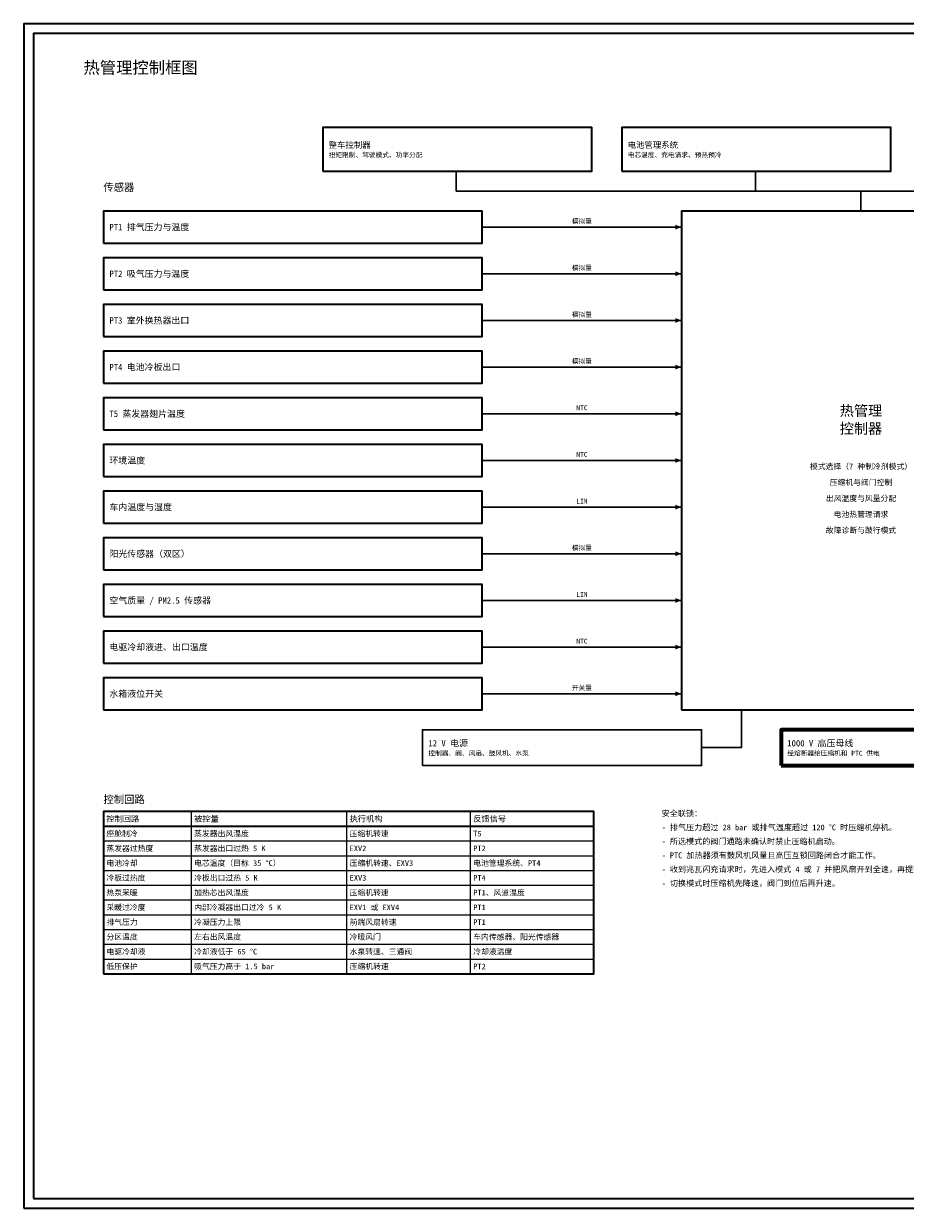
# Model space of a CAD drawing. Header units: millimetres. Extents: x 0 to 841, y 0 to 594.
# Tile 1 of 2: x 0 to 442, y 0 to 594. Entities that reach past the tile are written whole.
import ezdxf
from ezdxf.enums import TextEntityAlignment as Align

# ---------------------------------------------------------------- set-up
doc = ezdxf.new("R2010")
doc.units = ezdxf.units.MM
for name, color, linetype, lineweight, true_color in [('ELEC', 7, 'Continuous', 30, 0x9650aa), ('FRAME', 7, 'Continuous', 35, 0x3c3c3c), ('HP_GAS', 7, 'Continuous', 70, 0xcd2828), ('SYMBOL', 7, 'Continuous', 35, 0x141414), ('TEXT', 7, 'Continuous', 18, 0x141414), ('THIN', 7, 'Continuous', 13, 0x6e6e6e)]:
    doc.layers.add(name, color=color, linetype=linetype, lineweight=lineweight, true_color=true_color)
doc.styles.add('ZH', font='simsun.ttc')

msp = doc.modelspace()

# ---------------------------------------------------------------- hatches: boundary and pattern name
at = {"layer": 'ELEC'}
for points in [[(330, 492), (326.8, 493.216), (326.8, 490.784)], [(330, 468.6), (326.8, 469.816), (326.8, 467.384)], [(330, 445.2), (326.8, 446.416), (326.8, 443.984)], [(330, 421.8), (326.8, 423.016), (326.8, 420.584)], [(330, 398.4), (326.8, 399.616), (326.8, 397.184)], [(330, 375), (326.8, 376.216), (326.8, 373.784)], [(330, 351.6), (326.8, 352.816), (326.8, 350.384)], [(330, 328.2), (326.8, 329.416), (326.8, 326.984)], [(330, 304.8), (326.8, 306.016), (326.8, 303.584)], [(330, 281.4), (326.8, 282.616), (326.8, 280.184)], [(330, 258), (326.8, 259.216), (326.8, 256.784)]]:
    msp.add_hatch(color=7, dxfattribs=at).paths.add_polyline_path(points)

# ---------------------------------------------------------------- linework, layer by layer
for points in [[(217, 520), (217, 510)], [(367, 520), (367, 510)], [(217, 510), (667, 510)], [(420, 510), (420, 500)], [(230, 492), (330, 492)], [(230, 468.6), (330, 468.6)], [(230, 445.2), (330, 445.2)], [(230, 421.8), (330, 421.8)], [(230, 398.4), (330, 398.4)], [(230, 375), (330, 375)], [(230, 351.6), (330, 351.6)], [(230, 328.2), (330, 328.2)], [(230, 304.8), (330, 304.8)], [(230, 281.4), (330, 281.4)], [(230, 258), (330, 258)], [(340, 231), (360, 231), (360, 250)]]:
    msp.add_lwpolyline(points, dxfattribs=at)
msp.add_lwpolyline([(200, 222), (340, 222), (340, 240), (200, 240)], close=True, dxfattribs=at)
at = {"layer": 'FRAME'}
for points in [[(0, 0), (841, 0), (841, 594), (0, 594)], [(5, 5), (836, 5), (836, 589), (5, 589)], [(40, 117.6), (286, 117.6), (286, 199), (40, 199)]]:
    msp.add_lwpolyline(points, close=True, dxfattribs=at)
msp.add_lwpolyline([(40, 191.6), (286, 191.6)], dxfattribs=at)
at = {"layer": 'HP_GAS'}
msp.add_lwpolyline([(380, 222), (520, 222), (520, 240), (380, 240)], close=True, dxfattribs=at)
at = {"layer": 'SYMBOL'}
for points in [[(150, 520), (285, 520), (285, 542), (150, 542)], [(300, 520), (435, 520), (435, 542), (300, 542)], [(40, 484), (230, 484), (230, 500), (40, 500)], [(330, 250), (510, 250), (510, 500), (330, 500)], [(40, 460.6), (230, 460.6), (230, 476.6), (40, 476.6)], [(40, 437.2), (230, 437.2), (230, 453.2), (40, 453.2)], [(40, 413.8), (230, 413.8), (230, 429.8), (40, 429.8)], [(40, 390.4), (230, 390.4), (230, 406.4), (40, 406.4)], [(40, 367), (230, 367), (230, 383), (40, 383)], [(40, 343.6), (230, 343.6), (230, 359.6), (40, 359.6)], [(40, 320.2), (230, 320.2), (230, 336.2), (40, 336.2)], [(40, 296.8), (230, 296.8), (230, 312.8), (40, 312.8)], [(40, 273.4), (230, 273.4), (230, 289.4), (40, 289.4)], [(40, 250), (230, 250), (230, 266), (40, 266)]]:
    msp.add_lwpolyline(points, close=True, dxfattribs=at)
at = {"layer": 'THIN'}
for points in [[(84, 199), (84, 117.6)], [(162, 199), (162, 117.6)], [(224, 199), (224, 117.6)], [(40, 191.6), (286, 191.6)], [(40, 184.2), (286, 184.2)], [(40, 176.8), (286, 176.8)], [(40, 169.4), (286, 169.4)], [(40, 162), (286, 162)], [(40, 154.6), (286, 154.6)], [(40, 147.2), (286, 147.2)], [(40, 139.8), (286, 139.8)], [(40, 132.4), (286, 132.4)], [(40, 125), (286, 125)], [(40, 117.6), (286, 117.6)]]:
    msp.add_lwpolyline(points, dxfattribs=at)

# ---------------------------------------------------------------- texts
at = {"layer": 'ELEC', "style": 'ZH'}
for s, p in [('模拟量', (280, 495)), ('模拟量', (280, 471.6)), ('模拟量', (280, 448.2)), ('模拟量', (280, 424.8)), ('NTC', (280, 401.4)), ('NTC', (280, 378)), ('LIN', (280, 354.6)), ('模拟量', (280, 331.2)), ('LIN', (280, 307.8)), ('NTC', (280, 284.4)), ('开关量', (280, 261))]:
    msp.add_text(s, height=2.4, dxfattribs=at).set_placement(p, align=Align.MIDDLE_CENTER)
at = {"layer": 'TEXT', "style": 'ZH'}
for s, height, p in [('热管理控制框图', 6, (30, 572)), ('整车控制器', 3, (153, 533.2)), ('电池管理系统', 3, (303, 533.2)), ('传感器', 3.8, (40, 512)), ('PT1 排气压力与温度', 3.2, (43, 492)), ('PT2 吸气压力与温度', 3.2, (43, 468.6)), ('PT3 室外换热器出口', 3.2, (43, 445.2)), ('PT4 电池冷板出口', 3.2, (43, 421.8)), ('T5 蒸发器翅片温度', 3.2, (43, 398.4)), ('环境温度', 3.2, (43, 375)), ('车内温度与湿度', 3.2, (43, 351.6)), ('阳光传感器（双区）', 3.2, (43, 328.2)), ('空气质量 / PM2.5 传感器', 3.2, (43, 304.8)), ('电驱冷却液进、出口温度', 3.2, (43, 281.4)), ('水箱液位开关', 3.2, (43, 258)), ('12 V 电源', 3.2, (203, 233.2)), ('1000 V 高压母线', 3.2, (383, 233.2)), ('控制回路', 3.8, (40, 205)), ('控制回路', 2.94, (41.5, 195.3)), ('被控量', 2.94, (85.5, 195.3)), ('执行机构', 2.94, (163.5, 195.3)), ('反馈信号', 2.94, (225.5, 195.3)), ('安全联锁：', 2.9, (320, 198)), ('- 排气压力超过 28 bar 或排气温度超过 120 °C 时压缩机停机。', 2.9, (320, 191)), ('座舱制冷', 2.8, (41.5, 187.9)), ('蒸发器出风温度', 2.8, (85.5, 187.9)), ('压缩机转速', 2.8, (163.5, 187.9)), ('T5', 2.8, (225.5, 187.9)), ('- 所选模式的阀门通路未确认时禁止压缩机启动。', 2.9, (320, 184)), ('蒸发器过热度', 2.8, (41.5, 180.5)), ('蒸发器出口过热 5 K', 2.8, (85.5, 180.5)), ('EXV2', 2.8, (163.5, 180.5)), ('PT2', 2.8, (225.5, 180.5)), ('- PTC 加热器须有鼓风机风量且高压互锁回路闭合才能工作。', 2.9, (320, 177)), ('电池冷却', 2.8, (41.5, 173.1)), ('电芯温度（目标 35 °C）', 2.8, (85.5, 173.1)), ('压缩机转速、EXV3', 2.8, (163.5, 173.1)), ('电池管理系统、PT4', 2.8, (225.5, 173.1)), ('冷板过热度', 2.8, (41.5, 165.7)), ('冷板出口过热 5 K', 2.8, (85.5, 165.7)), ('EXV3', 2.8, (163.5, 165.7)), ('PT4', 2.8, (225.5, 165.7)), ('- 收到兆瓦闪充请求时，先进入模式 4 或 7 并把风扇开到全速，再提升充电电流。', 2.9, (320, 170)), ('- 切换模式时压缩机先降速，阀门到位后再升速。', 2.9, (320, 163)), ('热泵采暖', 2.8, (41.5, 158.3)), ('加热芯出风温度', 2.8, (85.5, 158.3)), ('压缩机转速', 2.8, (163.5, 158.3)), ('PT1、风道温度', 2.8, (225.5, 158.3)), ('采暖过冷度', 2.8, (41.5, 150.9)), ('内部冷凝器出口过冷 5 K', 2.8, (85.5, 150.9)), ('EXV1 或 EXV4', 2.8, (163.5, 150.9)), ('PT1', 2.8, (225.5, 150.9)), ('排气压力', 2.8, (41.5, 143.5)), ('冷凝压力上限', 2.8, (85.5, 143.5)), ('前端风扇转速', 2.8, (163.5, 143.5)), ('PT1', 2.8, (225.5, 143.5)), ('分区温度', 2.8, (41.5, 136.1)), ('左右出风温度', 2.8, (85.5, 136.1)), ('冷暖风门', 2.8, (163.5, 136.1)), ('车内传感器、阳光传感器', 2.8, (225.5, 136.1)), ('电驱冷却液', 2.8, (41.5, 128.7)), ('冷却液低于 65 °C', 2.8, (85.5, 128.7)), ('水泵转速、三通阀', 2.8, (163.5, 128.7)), ('冷却液温度', 2.8, (225.5, 128.7)), ('低压保护', 2.8, (41.5, 121.3)), ('吸气压力高于 1.5 bar', 2.8, (85.5, 121.3)), ('压缩机转速', 2.8, (163.5, 121.3)), ('PT2', 2.8, (225.5, 121.3))]:
    msp.add_text(s, height=height, dxfattribs=at).set_placement(p, align=Align.MIDDLE_LEFT)
for s, height, p in [('热管理', 5.2, (420, 400)), ('控制器', 5.2, (420, 391)), ('模式选择（7 种制冷剂模式）', 2.8, (420, 372)), ('压缩机与阀门控制', 2.8, (420, 364)), ('出风温度与风量分配', 2.8, (420, 356)), ('电池热管理请求', 2.8, (420, 348)), ('故障诊断与跛行模式', 2.8, (420, 340))]:
    msp.add_text(s, height=height, dxfattribs=at).set_placement(p, align=Align.MIDDLE_CENTER)
at = {"layer": 'THIN', "style": 'ZH'}
for s, p in [('扭矩限制、驾驶模式、功率分配', (153, 528.2)), ('电芯温度、充电请求、预热预冷', (303, 528.2)), ('控制器、阀、风扇、鼓风机、水泵', (203, 228.2)), ('经熔断器给压缩机和 PTC 供电', (383, 228.2))]:
    msp.add_text(s, height=2.4, dxfattribs=at).set_placement(p, align=Align.MIDDLE_LEFT)

doc.saveas('drawing.dxf')
